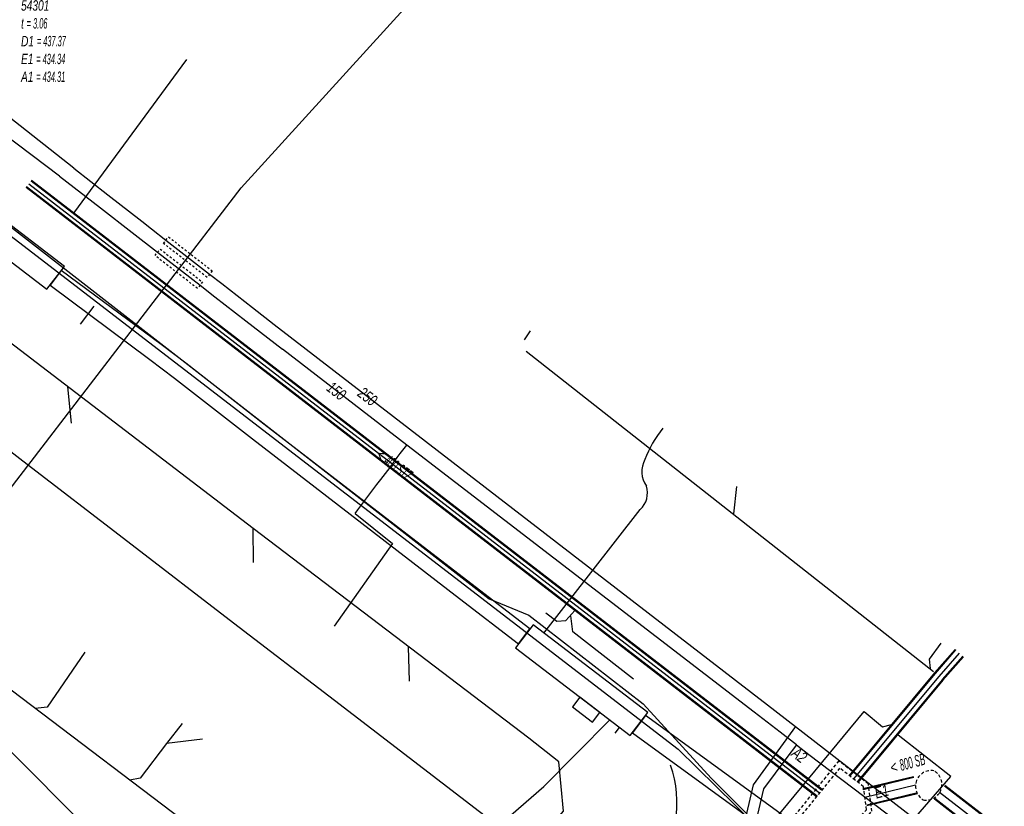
# Model space of a CAD drawing. Header units: metres. Extents: x 2695563 to 2696938, y 1260544 to 1262032.
# Tile 92 of 256: x 2696150 to 2696198, y 1261230 to 1261268. Entities that reach past the tile are written whole.
import ezdxf

# ---------------------------------------------------------------- set-up
doc = ezdxf.new("R2010")
doc.units = ezdxf.units.M
for name, pattern in [('AUSGEZOGEN', [0]), ('STRICHLINIE2_S3', [0.25, 0.15, -0.1]), ('VERDECKT2_S2', [0.18, 0.1, -0.08])]:
    doc.linetypes.add(name, pattern=pattern)
for name, color, linetype in [('AW_LK_ Haltung Text', 7, 'AUSGEZOGEN'), ('AW_LK_Ein-Auslauftext', 24, 'AUSGEZOGEN'), ('AW_LK_Haltung', 24, 'AUSGEZOGEN'), ('AW_LK_Normschacht Text', 24, 'AUSGEZOGEN'), ('AW_LK_Schacht Detaillinie', 24, 'AUSGEZOGEN'), ('AW_LK_Schacht Detailpolygon', 24, 'AUSGEZOGEN'), ('EW_LK_Bauwerk_FL_Linie_Punkt', 1, 'AUSGEZOGEN'), ('EW_LK_Trasseabs', 1, 'AUSGEZOGEN'), ('EW_LK_Trasserand', 1, 'AUSGEZOGEN'), ('FM_LK_SW_TRASSEKANTE', 94, 'AUSGEZOGEN'), ('GA_LK_Leitung', 32, 'AUSGEZOGEN'), ('GA_LK_Leitung_Text', 32, 'AUSGEZOGEN'), ('GA_LK_Schutzrohr', 32, 'AUSGEZOGEN'), ('TV_LK_LEITUNG', 92, 'AUSGEZOGEN'), ('WA_LK_Leitung', 171, 'AUSGEZOGEN'), ('WA_LK_Leitung_Text', 171, 'AUSGEZOGEN'), ('WA_LK_Schutzrohr', 171, 'AUSGEZOGEN')]:
    doc.layers.add(name, color=color, linetype=linetype)
doc.styles.add('ARIAL', font='arial.ttf')
pattern_1 = [(0, (2703955, 1269100), (4050, 4050), [4050, -4050]), (90, (2703955, 1269100), (-4050, 4050), [4050, -4050])]
pattern_2 = [(0, (2708005, 1273150), (6075, 6075), [6075, -6075]), (90, (2708005, 1273150), (-6075, 6075), [6075, -6075])]

# ---------------------------------------------------------------- blocks, each defined once
blk = doc.blocks.new('COMPLEXOBJECT_1500')
at = {"layer": 'AW_LK_Schacht Detaillinie', "color": 24, "linetype": 'STRICHLINIE2_S3', "transparency": 33554687}
for centre, radius, start, end in [((6193.598, 11231.504), 0.766, 80.7097, 158.7948), ((6193.349, 11231.593), 0.759, 329.277, 60.4361), ((6193.595, 11231.504), 0.764, 158.7207, 239.5042), ((6193.348, 11231.595), 0.762, 259.4367, 329.2227)]:
    blk.add_arc(centre, radius, start, end, dxfattribs=at)
blk = doc.blocks.new('COMPLEXOBJECT_1949')
at = {"layer": 'EW_LK_Trasseabs', "color": 1, "linetype": 'AUSGEZOGEN', "transparency": 33554687}
blk.add_line((6178.916, 11225.904), (6180.15, 11227.332), dxfattribs=at)
blk.add_arc((6175.699, 11230.694), 5.577, 322.9352, 19.1581, dxfattribs=at)
blk = doc.blocks.new('COMPLEXOBJECT_2708')
at = {"layer": 'EW_LK_Trasseabs', "color": 1, "linetype": 'AUSGEZOGEN', "transparency": 33554687}
blk.add_line((6174.832, 11238.919), (6179.492, 11244.898), dxfattribs=at)
for centre, radius, start, end in [((6185.24, 11245.145), 5.937, 141.5736, 158.4806), ((6180.81, 11246.747), 1.235, 152.2177, 214.9183), ((6178.755, 11245.706), 1.094, 312.3369, 17.7565)]:
    blk.add_arc(centre, radius, start, end, dxfattribs=at)
blk = doc.blocks.new('COMPLEXOBJECT_2761')
at = {"layer": 'FM_LK_SW_TRASSEKANTE', "color": 94, "linetype": 'AUSGEZOGEN', "transparency": 33554687}
blk.add_lwpolyline([(6061.878, 11324.781), (6125.024, 11276.855), (6144.716, 11261.91), (6172.175, 11240.573), (6174.099, 11239.79), (6179.632, 11235.501), (6182.935, 11231.89), (6188.544, 11226.288)], dxfattribs=at)

msp = doc.modelspace()

# ---------------------------------------------------------------- hatches: boundary and pattern name
at = {"layer": 'EW_LK_Bauwerk_FL_Linie_Punkt', "lineweight": 18, "transparency": 33554687}
h = msp.add_hatch(dxfattribs=at)
h.set_pattern_fill('MUSTER', color=1, scale=4050, style=0, pattern_type=2)
h.set_pattern_definition(pattern_1)
h.paths.add_polyline_path([(2696146.166, 1261259.62), (2696151.73, 1261255.373), (2696152.579, 1261256.485), (2696147.015, 1261260.733)], flags=0)
h = msp.add_hatch(dxfattribs=at)
h.set_pattern_fill('MUSTER', color=1, scale=4050, style=0, pattern_type=2)
h.set_pattern_definition(pattern_1)
h.paths.add_polyline_path([(2696174.426, 1261238.018), (2696179.987, 1261233.767), (2696180.838, 1261234.879), (2696175.277, 1261239.13)], flags=0)
h = msp.add_hatch(dxfattribs=at)
h.set_pattern_fill('MUSTER', color=1, scale=2025, style=0, pattern_type=2)
h.set_pattern_definition([(0, (2699905, 1265050), (2025, 2025), [2025, -2025]), (90, (2699905, 1265050), (-2025, 2025), [2025, -2025])])
h.paths.add_polyline_path([(2696177.184, 1261235.155), (2696178.153, 1261234.414), (2696178.518, 1261234.89), (2696177.549, 1261235.631)], flags=0)
at = {"layer": 'EW_LK_Trasserand', "lineweight": 18, "transparency": 33554687}
h = msp.add_hatch(dxfattribs=at)
h.set_pattern_fill('MUSTER', color=1, scale=6075, style=0, pattern_type=2)
h.set_pattern_definition(pattern_2)
h.paths.add_polyline_path([(2696151.886, 1261255.568), (2696156.72, 1261251.983), (2696157.909, 1261251.078), (2696161.688, 1261248.135), (2696171.707, 1261240.412), (2696174.578, 1261238.217), (2696175.125, 1261238.932), (2696172.255, 1261241.126), (2696162.239, 1261248.846), (2696158.458, 1261251.791), (2696157.26, 1261252.702), (2696152.423, 1261256.29)], flags=0)
h = msp.add_hatch(dxfattribs=at)
h.set_pattern_fill('MUSTER', color=1, scale=6075, style=0, pattern_type=2)
h.set_pattern_definition(pattern_2)
h.paths.add_polyline_path([(2696187.936, 1261229.495), (2696180.73, 1261234.74), (2696180.094, 1261233.906), (2696187.326, 1261228.64)], flags=0)

# ---------------------------------------------------------------- linework, layer by layer
at = {"layer": 'AW_LK_Haltung', "color": 24, "linetype": 'AUSGEZOGEN', "transparency": 33554687}
for p, q in [((2696158.486, 1261266.494), (2696153.022, 1261259.063)), ((2696175.138, 1261253.368), (2696174.853, 1261252.926)), ((2696174.938, 1261252.378), (2696194.666, 1261236.873)), ((2696152.928, 1261248.894), (2696152.744, 1261250.649)), ((2696185.136, 1261245.823), (2696184.985, 1261244.5)), ((2696175.066, 1261233.636), (2696161.715, 1261243.792)), ((2696161.733, 1261242.154), (2696161.715, 1261243.792)), ((2696169.284, 1261236.399), (2696169.242, 1261238.072)), ((2696158.279, 1261234.356), (2696157.53, 1261233.383))]:
    msp.add_line(p, q, dxfattribs=at)
at = {"layer": 'AW_LK_Haltung', "linetype": 'AUSGEZOGEN', "transparency": 33554687}
for p, q in [((2696189.009, 1261230.81), (2696150.718, 1261260.297)), ((2696189.021, 1261230.826), (2696150.73, 1261260.313)), ((2696189.033, 1261230.841), (2696150.742, 1261260.328)), ((2696189.253, 1261231.127), (2696150.962, 1261260.614)), ((2696189.265, 1261231.142), (2696150.974, 1261260.629)), ((2696189.277, 1261231.158), (2696150.986, 1261260.645)), ((2696195.715, 1261237.944), (2696194.72, 1261236.805)), ((2696195.73, 1261237.93), (2696194.735, 1261236.791)), ((2696195.745, 1261237.917), (2696194.75, 1261236.778)), ((2696196.091, 1261237.615), (2696195.096, 1261236.476)), ((2696196.106, 1261237.602), (2696195.111, 1261236.463)), ((2696196.121, 1261237.588), (2696195.126, 1261236.449)), ((2696194.715, 1261236.8), (2696190.593, 1261231.842)), ((2696194.731, 1261236.787), (2696190.609, 1261231.829)), ((2696194.746, 1261236.774), (2696190.624, 1261231.816)), ((2696195.1, 1261236.48), (2696190.978, 1261231.522)), ((2696195.115, 1261236.467), (2696190.993, 1261231.509)), ((2696195.131, 1261236.454), (2696191.009, 1261231.496)), ((2696193.705, 1261231.774), (2696191.249, 1261231.185)), ((2696193.71, 1261231.754), (2696191.254, 1261231.165)), ((2696193.715, 1261231.734), (2696191.259, 1261231.145)), ((2696237.312, 1261198.859), (2696195.201, 1261231.317)), ((2696237.325, 1261198.876), (2696195.214, 1261231.334)), ((2696237.338, 1261198.892), (2696195.227, 1261231.35)), ((2696193.891, 1261230.996), (2696191.435, 1261230.407)), ((2696193.896, 1261230.976), (2696191.44, 1261230.387)), ((2696193.901, 1261230.956), (2696191.445, 1261230.367)), ((2696236.824, 1261198.226), (2696194.713, 1261230.684)), ((2696236.837, 1261198.242), (2696194.726, 1261230.7)), ((2696236.85, 1261198.259), (2696194.739, 1261230.717))]:
    msp.add_line(p, q, dxfattribs=at)
at = {"layer": 'AW_LK_Haltung', "color": 255, "transparency": 33554687}
for p, q in [((2696189.143, 1261230.984), (2696150.852, 1261260.471)), ((2696195.918, 1261237.766), (2696194.923, 1261236.627)), ((2696194.923, 1261236.627), (2696190.801, 1261231.669)), ((2696193.803, 1261231.365), (2696191.347, 1261230.776)), ((2696237.081, 1261198.559), (2696194.97, 1261231.017))]:
    msp.add_line(p, q, dxfattribs=at)
at = {"layer": 'AW_LK_Haltung', "color": 24, "linetype": 'AUSGEZOGEN', "transparency": 33554687}
for points in [[(2696161.715, 1261243.792), (2696143.428, 1261257.768), (2696143.335, 1261258.516)], [(2696159.751, 1261228.576), (2696142.696, 1261241.488), (2696135.678, 1261246.813)], [(2696175.899, 1261239.705), (2696176.432, 1261239.306), (2696176.872, 1261239.333), (2696177.302, 1261239.825)], [(2696180.137, 1261236.496), (2696177.205, 1261238.787), (2696177.099, 1261239.572)], [(2696153.563, 1261237.808), (2696151.74, 1261235.151), (2696151.157, 1261235.073)], [(2696195.026, 1261238.246), (2696194.463, 1261237.468), (2696194.503, 1261237.012)], [(2696159.262, 1261233.601), (2696157.53, 1261233.383), (2696156.255, 1261231.701), (2696155.739, 1261231.613)], [(2696175.824, 1261229.016), (2696176.747, 1261230.11), (2696176.523, 1261232.5), (2696175.066, 1261233.636)]]:
    msp.add_lwpolyline(points, dxfattribs=at)
at = {"layer": 'AW_LK_Schacht Detailpolygon', "color": 24, "linetype": 'STRICHLINIE2_S3', "transparency": 33554687}
for points in [[(2696187.891, 1261229.835), (2696190.14, 1261228.187), (2696191.682, 1261230.106), (2696191.517, 1261231.428), (2696190.086, 1261232.544), (2696187.891, 1261229.835)], [(2696190.126, 1261232.196), (2696188.25, 1261229.882), (2696190.095, 1261228.53), (2696191.421, 1261230.18), (2696191.282, 1261231.294), (2696190.126, 1261232.196)]]:
    msp.add_lwpolyline(points, close=True, dxfattribs=at)
at = {"layer": 'EW_LK_Bauwerk_FL_Linie_Punkt', "color": 1, "linetype": 'AUSGEZOGEN', "transparency": 33554687}
for points in [[(2696146.166, 1261259.62), (2696151.73, 1261255.373), (2696152.579, 1261256.485), (2696147.015, 1261260.733), (2696146.166, 1261259.62)], [(2696174.426, 1261238.018), (2696179.987, 1261233.767), (2696180.838, 1261234.879), (2696175.277, 1261239.13), (2696174.426, 1261238.018)], [(2696177.184, 1261235.155), (2696178.153, 1261234.414), (2696178.518, 1261234.89), (2696177.549, 1261235.631), (2696177.184, 1261235.155)]]:
    msp.add_lwpolyline(points, close=True, dxfattribs=at)
at = {"layer": 'EW_LK_Trasseabs', "color": 1, "linetype": 'AUSGEZOGEN', "transparency": 33554687}
for p, q in [((2696153.353, 1261253.689), (2696154.012, 1261254.552)), ((2696150.559, 1261247.056), (2696144.811, 1261251.469)), ((2696155.653, 1261243.145), (2696150.559, 1261247.056)), ((2696160.774, 1261239.214), (2696155.653, 1261243.145)), ((2696165.664, 1261235.46), (2696160.774, 1261239.214)), ((2696173.588, 1261229.376), (2696165.664, 1261235.46)), ((2696175.797, 1261231.296), (2696178.994, 1261234.526)), ((2696181.961, 1261223.645), (2696191.315, 1261234.928)), ((2696191.315, 1261234.928), (2696192.2, 1261234.187)), ((2696179.259, 1261233.883), (2696179.471, 1261234.161)), ((2696192.2, 1261234.187), (2696192.642, 1261234.304)), ((2696173.588, 1261229.376), (2696175.797, 1261231.296))]:
    msp.add_line(p, q, dxfattribs=at)
for points in [[(2696140.907, 1261235.45), (2696146.845, 1261241.697), (2696161.144, 1261260.29), (2696177.373, 1261278.128)], [(2696187.866, 1261222.981), (2696195.518, 1261231.781), (2696192.967, 1261233.797)]]:
    msp.add_lwpolyline(points, dxfattribs=at)
at = {"layer": 'EW_LK_Trasserand', "color": 1, "linetype": 'AUSGEZOGEN', "transparency": 33554687}
for points in [[(2696151.886, 1261255.568), (2696156.72, 1261251.983), (2696157.909, 1261251.078), (2696161.688, 1261248.135), (2696171.707, 1261240.412), (2696174.578, 1261238.217), (2696175.125, 1261238.932), (2696172.255, 1261241.126), (2696162.239, 1261248.846), (2696158.458, 1261251.791), (2696157.26, 1261252.702), (2696152.423, 1261256.29), (2696151.886, 1261255.568)], [(2696187.936, 1261229.495), (2696180.73, 1261234.74), (2696180.094, 1261233.906), (2696187.326, 1261228.64), (2696187.936, 1261229.495)]]:
    msp.add_lwpolyline(points, close=True, dxfattribs=at)
at = {"layer": 'GA_LK_Leitung', "color": 32, "linetype": 'AUSGEZOGEN', "transparency": 33554687}
for points in [[(2696153.035, 1261261.232), (2696148.733, 1261264.613), (2696142.294, 1261269.37), (2696140.669, 1261270.571)], [(2696153.035, 1261261.232), (2696154.679, 1261259.951), (2696156.323, 1261258.671), (2696156.793, 1261258.305), (2696157.497, 1261257.756), (2696159.611, 1261256.109), (2696160.198, 1261255.652), (2696161.686, 1261254.493), (2696162.743, 1261253.67)], [(2696162.743, 1261253.67), (2696186.628, 1261235.258), (2696187.982, 1261234.214)], [(2696187.982, 1261234.214), (2696185.936, 1261231.385), (2696184.758, 1261226.318), (2696183.646, 1261225.04)], [(2696187.982, 1261234.214), (2696195.201, 1261228.633), (2696196.143, 1261227.947), (2696196.417, 1261227.747)]]:
    msp.add_lwpolyline(points, dxfattribs=at)
at = {"layer": 'GA_LK_Schutzrohr', "color": 32, "linetype": 'VERDECKT2_S2', "transparency": 33554687}
msp.add_lwpolyline([(2696157.374, 1261257.598), (2696157.62, 1261257.914), (2696159.734, 1261256.267), (2696159.488, 1261255.951), (2696157.374, 1261257.598)], close=True, dxfattribs=at)
at = {"layer": 'TV_LK_LEITUNG', "color": 92, "linetype": 'AUSGEZOGEN', "transparency": 33554687}
for points in [[(2695954.521, 1261432.817), (2695982.78, 1261401.523), (2696040.347, 1261343.241), (2696043.85, 1261339.695), (2696045.936, 1261332.298), (2696055.988, 1261322.246), (2696059.781, 1261323.763), (2696065.092, 1261322.246), (2696142.093, 1261264.021), (2696182.3, 1261233.107), (2696188.748, 1261226.788), (2696191.783, 1261223.814), (2696284.336, 1261154.968), (2696287.921, 1261155.02)], [(2696136.536, 1261244.307), (2696144.733, 1261238.266), (2696155.947, 1261227.009)]]:
    msp.add_lwpolyline(points, dxfattribs=at)
at = {"layer": 'WA_LK_Leitung', "color": 7, "linetype": 'AUSGEZOGEN', "transparency": 33554687}
for points in [[(2696152.343, 1261260.85), (2696130.633, 1261277.268), (2696130.458, 1261277.401), (2696129.416, 1261278.195), (2696097.293, 1261302.688), (2696068.719, 1261324.469)], [(2696152.343, 1261260.85), (2696154.321, 1261259.315), (2696155.864, 1261258.118), (2696157.09, 1261257.166), (2696159.147, 1261255.57), (2696159.859, 1261255.017), (2696161.362, 1261253.851), (2696163.142, 1261252.469)], [(2696188.036, 1261233.317), (2696187.243, 1261233.927), (2696185.983, 1261234.896), (2696169.155, 1261247.833), (2696163.142, 1261252.469)], [(2696166.66, 1261244.516), (2696166.792, 1261244.692), (2696167.716, 1261245.919), (2696167.897, 1261246.16), (2696168.349, 1261246.753), (2696168.701, 1261247.229), (2696168.848, 1261247.425), (2696169.155, 1261247.833)], [(2696166.66, 1261244.516), (2696168.468, 1261243.072), (2696165.643, 1261239.06)], [(2696188.036, 1261233.317), (2696187.573, 1261232.703), (2696186.438, 1261231.197), (2696185.691, 1261228.018), (2696185.263, 1261226.075), (2696183.34, 1261223.851)], [(2696188.036, 1261233.317), (2696188.639, 1261232.859), (2696195.03, 1261228.009), (2696195.382, 1261227.743), (2696196.452, 1261226.935)]]:
    msp.add_lwpolyline(points, dxfattribs=at)
at = {"layer": 'WA_LK_Schutzrohr', "color": 7, "linetype": 'VERDECKT2_S2', "transparency": 33554687}
msp.add_lwpolyline([(2696156.967, 1261257.008), (2696157.213, 1261257.324), (2696159.27, 1261255.728), (2696159.024, 1261255.412), (2696156.967, 1261257.008)], close=True, dxfattribs=at)

# ---------------------------------------------------------------- block references
at = {"layer": 'AW_LK_Schacht Detaillinie', "color": 24, "linetype": 'STRICHLINIE2_S3', "lineweight": -3, "transparency": 33554687}
msp.add_blockref('COMPLEXOBJECT_1500', (2690000.97, 1249999.81), dxfattribs=at)
at = {"layer": 'EW_LK_Trasseabs', "color": 1, "linetype": 'AUSGEZOGEN', "lineweight": -3, "transparency": 33554687}
for name in ['COMPLEXOBJECT_2708', 'COMPLEXOBJECT_1949']:
    msp.add_blockref(name, (2690000.97, 1249999.81), dxfattribs=at)
at = {"layer": 'FM_LK_SW_TRASSEKANTE', "color": 94, "linetype": 'AUSGEZOGEN', "lineweight": -3, "transparency": 33554687}
msp.add_blockref('COMPLEXOBJECT_2761', (2690000.97, 1249999.81), dxfattribs=at)

# ---------------------------------------------------------------- texts
at = {"layer": 'AW_LK_ Haltung Text', "color": 24, "transparency": 33554687, "char_height": 0.55705, "attachment_point": 5, "style": 'ARIAL'}
for s, insert, width, rotation in [('\\A1;{\\fArial|i1|b0;\\H0.557054;\\W0.700000;\\C24;< \\W0.490000;400 STZ}\\P', (2696168.555, 1261246.873), 2.75543, 323.0172), ('\\A1;{\\fArial|i1|b0;\\H0.557054;\\W0.700000;\\C24;< \\W0.490000;800 SB}\\P', (2696193.42, 1261232.421), 2.45674, 14.8959)]:
    msp.add_mtext(s, dxfattribs=dict(at, insert=insert, width=width, rotation=rotation))
at = {"layer": 'AW_LK_Ein-Auslauftext', "color": 24, "transparency": 33554687, "char_height": 0.55705, "attachment_point": 7, "style": 'ARIAL'}
for s, insert, width, rotation in [('\\A1;{\\fArial|i1|b0;\\H0.557054;\\W0.700000;\\C24;A2}\\P', (2696187.744, 1261232.81), 0.86376, 322.3719), ('\\A1;{\\fArial|i1|b0;\\H0.557054;\\W0.700000;\\C24;E1}\\P', (2696191.904, 1261230.712), 0.85544, 14.6025)]:
    msp.add_mtext(s, dxfattribs=dict(at, insert=insert, width=width, rotation=rotation))
at = {"layer": 'AW_LK_Normschacht Text', "color": 24, "transparency": 33554687, "insert": (2696150.477, 1261269.369), "char_height": 0.50641, "width": 2.8452, "attachment_point": 1, "line_spacing_factor": 1.024096, "style": 'ARIAL'}
msp.add_mtext('\\A1;{\\fArial|i1|b0;\\H0.506413;\\W0.697091;\\C24;54301}\\P{\\fArial|i1|b0;\\H0.505000;\\W0.697091;\\C24;t \\W0.487964;= 3.06}\\P{\\fArial|i1|b0;\\H0.505000;\\W0.697091;\\C24;D1 \\W0.487964;= 437.37}\\P{\\fArial|i1|b0;\\H0.505000;\\W0.697091;\\C24;E1 \\W0.487964;= 434.34}\\P{\\fArial|i1|b0;\\H0.505000;\\W0.697091;\\C24;A1 \\W0.487964;= 434.31}\\P', dxfattribs=at)
at = {"layer": 'GA_LK_Leitung_Text', "color": 32, "transparency": 33554687, "insert": (2696167.261, 1261250.18), "char_height": 0.55825, "width": 1.11429, "attachment_point": 5, "rotation": 322.3728, "style": 'ARIAL'}
msp.add_mtext('\\A1;{\\fArial|i1|b0;\\H0.558250;\\W0.700000;\\C32;250}\\P', dxfattribs=at)
at = {"layer": 'WA_LK_Leitung_Text', "color": 7, "transparency": 33554687, "insert": (2696165.751, 1261250.451), "char_height": 0.55426, "width": 1.10014, "attachment_point": 5, "rotation": 322.3629, "style": 'ARIAL'}
msp.add_mtext('\\A1;{\\fArial|i1|b0;\\H0.554263;\\W0.700000;\\C7;150}\\P', dxfattribs=at)

doc.saveas('drawing.dxf')
